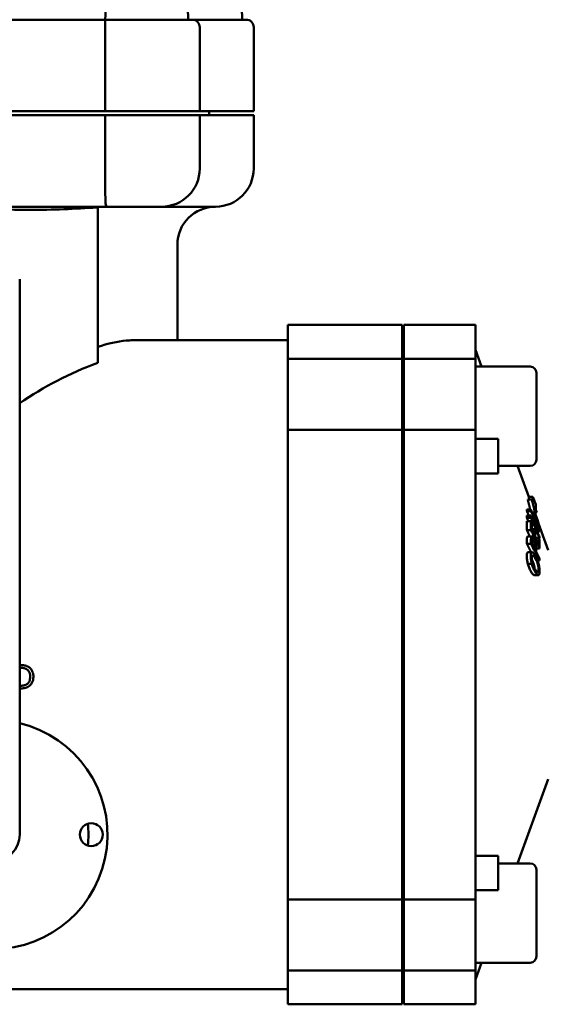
# Model space of a CAD drawing. Header units: millimetres. Extents: x -4813 to 10023, y -389 to 1491.
# Tile 17 of 32: x 585 to 654, y 747 to 876. Entities that reach past the tile are written whole.
import ezdxf

# ---------------------------------------------------------------- set-up
doc = ezdxf.new("R2010")
doc.units = ezdxf.units.MM
doc.header["$LTSCALE"] = 4
for name, color, linetype, lineweight in [('Видимый контур (ГОСТ)', 7, 'Continuous', 50), ('Линия резьбы (ГОСТ)', 7, 'Continuous', 25), ('Размер (ГОСТ)', 7, 'Continuous', 25)]:
    doc.layers.add(name, color=color, linetype=linetype, lineweight=lineweight)
doc.styles.add('Обычный текст (ГОСТ)', font='GOST Common Italic.ttf')
doc.dimstyles.new('Обычный (ГОСТ)', dxfattribs={"dimscale": 4, "dimtxt": 3.5, "dimasz": 3.5, "dimexe": 1, "dimexo": 0, "dimgap": 0.5, "dimtad": 1, "dimtxsty": 'Обычный текст (ГОСТ)', "dimblk": 'Filled-1', "dimcen": 0.09, "dimdle": 15, "dimclrd": 256, "dimclre": 256, "dimclrt": 256, "dimazin": 2, "dimtfac": 0.714286, "dimtdec": 3, "dimtmove": 0, "dimatfit": 3, "dimfxl": 1, "dimtolj": 1, "dimlwd": 25, "dimlwe": 25, "dimarcsym": 0})

# ---------------------------------------------------------------- blocks, each defined once
blk = doc.blocks.new('Filled-1')
at = {"color": 0}
for p, q in [((0, 0), (-1, 0.1429)), ((-1, 0.1429), (-1, -0.1429)), ((-1, 0), (0, 0)), ((-1, -0.1429), (0, 0))]:
    blk.add_line(p, q, dxfattribs=at)
at = {"color": 0, "flags": 128}
blk.add_lwpolyline([(-1, -0.1429), (0, 0), (-1, 0.1429), (-1, -0.1429)], dxfattribs=at)
at = {"color": 0}
blk.add_solid([(-1, -0.1429), (0, 0), (-1, 0.1429), (-1, -0.1429)], dxfattribs=at)
blk = doc.blocks.new('*D12')
at = {"layer": 'Defpoints', "color": 0, "linetype": 'Continuous', "transparency": 16777216}
for p in [(755.37, 1071.44), (525.37, 1011.44), (755.37, 871.1)]:
    blk.add_point(p, dxfattribs=at)
at = {"layer": 'Размер (ГОСТ)', "linetype": 'Continuous', "lineweight": 25, "transparency": 16777216}
for p, q in [((525.37, 1011.44), (525.37, 1075.44)), ((755.37, 871.1), (755.37, 1075.44)), ((539.37, 1071.44), (741.37, 1071.44))]:
    blk.add_line(p, q, dxfattribs=at)
at = {"layer": 'Размер (ГОСТ)', "linetype": 'Continuous', "lineweight": 25, "transparency": 16777216, "xscale": 14, "yscale": 14, "zscale": 14, "rotation": 180}
blk.add_blockref('Filled-1', (525.37, 1071.44), dxfattribs=at)
at = {"layer": 'Размер (ГОСТ)', "linetype": 'Continuous', "lineweight": 25, "transparency": 16777216, "xscale": 14, "yscale": 14, "zscale": 14}
blk.add_blockref('Filled-1', (755.37, 1071.44), dxfattribs=at)
at = {"layer": 'Размер (ГОСТ)', "linetype": 'Continuous', "lineweight": 25, "transparency": 16777216, "insert": (625.5, 1087.44), "char_height": 14, "attachment_point": 1, "style": 'Обычный текст (ГОСТ)'}
blk.add_mtext('\\A1;230', dxfattribs=at)

msp = doc.modelspace()

# ---------------------------------------------------------------- linework, layer by layer
at = {"layer": 'Видимый контур (ГОСТ)'}
for p, q in [((613.185, 896.044), (613.883, 876.044)), ((606.453, 886.329), (606.812, 876.044)), ((479.824, 876.044), (595.943, 876.044)), ((595.943, 876.044), (607.312, 876.044)), ((607.312, 876.044), (614.383, 876.044)), ((595.943, 864.044), (595.943, 875.044)), ((608.312, 864.044), (608.312, 875.044)), ((615.383, 864.044), (615.383, 875.044)), ((595.943, 864.044), (479.824, 864.044)), ((595.943, 863.544), (479.824, 863.544)), ((608.312, 864.044), (595.943, 864.044)), ((608.312, 863.544), (595.943, 863.544)), ((595.943, 856.544), (595.943, 863.544)), ((615.383, 864.044), (608.312, 864.044)), ((615.383, 863.544), (608.312, 863.544)), ((608.312, 856.544), (608.312, 863.544)), ((609.538, 863.544), (609.538, 864.044)), ((615.383, 856.544), (615.383, 863.544)), ((596.13, 851.544), (552.788, 851.544)), ((594.951, 831.093), (594.951, 851.441)), ((603.312, 851.544), (596.13, 851.544)), ((610.383, 851.544), (603.312, 851.544)), ((605.383, 834.044), (605.383, 846.544)), ((584.731, 842.053), (584.731, 831.442)), ((619.843, 831.594), (619.843, 836.044)), ((619.843, 836.044), (634.843, 836.044)), ((634.843, 831.594), (634.843, 836.044)), ((635.043, 831.594), (635.043, 836.044)), ((635.043, 836.044), (644.418, 836.044)), ((644.418, 831.594), (644.418, 836.044)), ((599.527, 834.044), (619.843, 834.044)), ((645.219, 830.594), (644.418, 832.794)), ((584.731, 828.161), (584.731, 831.442)), ((619.843, 822.324), (619.843, 831.594)), ((619.843, 831.594), (634.843, 831.594)), ((634.843, 822.324), (634.843, 831.594)), ((635.043, 822.324), (635.043, 831.594)), ((635.043, 831.594), (644.418, 831.594)), ((644.418, 822.324), (644.418, 831.594)), ((651.618, 830.594), (644.418, 830.594)), ((652.418, 829.794), (652.418, 818.394)), ((584.731, 828.161), (584.731, 777.276)), ((635.043, 828.094), (634.843, 828.094)), ((619.843, 760.764), (619.843, 822.324)), ((619.843, 822.324), (634.843, 822.324)), ((634.843, 760.764), (634.843, 822.324)), ((635.043, 760.764), (635.043, 822.324)), ((635.043, 822.324), (644.418, 822.324)), ((644.418, 760.764), (644.418, 822.324)), ((647.418, 821.109), (644.418, 821.109)), ((647.418, 821.109), (647.418, 819.669)), ((635.043, 820.094), (634.843, 820.094)), ((647.418, 816.594), (647.418, 819.669)), ((644.482, 816.594), (647.418, 816.594)), ((651.618, 817.594), (647.418, 817.594)), ((651.425, 813.544), (649.95, 817.594)), ((651.806, 813.194), (651.274, 813.194)), ((651.425, 813.544), (651.425, 813.194)), ((651.957, 813.544), (651.425, 813.544)), ((651.957, 812.794), (651.806, 813.194)), ((651.957, 812.794), (651.957, 813.544)), ((652.321, 812.544), (651.957, 813.544)), ((651.695, 811.858), (651.163, 811.858)), ((651.7, 811.672), (651.168, 811.672)), ((652.22, 811.475), (651.854, 811.475)), ((653.972, 806.544), (652.177, 811.475)), ((652.22, 811.475), (652.454, 811.475)), ((652.321, 812.544), (652.321, 811.828)), ((652.454, 811.475), (652.321, 811.828)), ((634.843, 810.179), (635.043, 810.179)), ((651.695, 810.788), (651.163, 810.788)), ((651.696, 810.326), (651.164, 810.326)), ((651.702, 811.071), (651.17, 811.071)), ((651.827, 810.037), (651.696, 810.326)), ((651.698, 809.182), (651.166, 809.182)), ((652.138, 808.468), (651.834, 809.136)), ((652.132, 809.308), (651.835, 809.308)), ((652.263, 809.02), (652.132, 809.308)), ((652.81, 808.978), (652.533, 808.978)), ((651.8, 808.333), (651.268, 808.333)), ((652.681, 807.275), (652.269, 808.18)), ((652.673, 808.175), (652.271, 808.175)), ((652.804, 807.887), (652.673, 808.175)), ((652.803, 808.132), (652.692, 808.132)), ((651.699, 807.38), (651.166, 807.38)), ((651.823, 806.271), (651.291, 806.271)), ((651.834, 806.272), (651.301, 806.272)), ((652.273, 806.526), (651.83, 807.406)), ((652.206, 807.298), (651.885, 807.298)), ((652.807, 806.743), (652.392, 806.743)), ((652.812, 805.454), (652.398, 806.276)), ((652.807, 805.174), (652.552, 805.174)), ((651.823, 804.738), (651.291, 804.738)), ((652.664, 803.268), (652.132, 803.268)), ((584.818, 791.478), (584.731, 791.478)), ((584.731, 791.127), (584.838, 791.127)), ((584.838, 788.781), (584.731, 788.781)), ((584.731, 788.43), (584.825, 788.43)), ((584.731, 769.276), (584.731, 777.276)), ((653.972, 776.544), (649.95, 765.493)), ((634.843, 772.909), (635.043, 772.909)), ((644.482, 766.493), (647.418, 766.493)), ((647.418, 763.419), (647.418, 766.493)), ((651.618, 765.493), (647.418, 765.493)), ((652.418, 764.693), (652.418, 753.293)), ((635.043, 762.993), (634.843, 762.993)), ((647.418, 763.419), (647.418, 761.978)), ((644.418, 761.978), (647.418, 761.978)), ((619.843, 751.493), (619.843, 760.764)), ((619.843, 760.764), (634.843, 760.764)), ((634.843, 751.493), (634.843, 760.764)), ((635.043, 751.493), (635.043, 760.764)), ((635.043, 760.764), (644.418, 760.764)), ((644.418, 751.493), (644.418, 760.764)), ((635.043, 754.993), (634.843, 754.993)), ((651.618, 752.493), (644.418, 752.493)), ((645.219, 752.493), (644.418, 750.294)), ((619.843, 747.044), (619.843, 751.493)), ((619.843, 751.493), (634.843, 751.493)), ((634.843, 747.044), (634.843, 751.493)), ((635.043, 747.044), (635.043, 751.493)), ((635.043, 751.493), (644.418, 751.493)), ((644.418, 747.044), (644.418, 751.493)), ((570.402, 749.044), (619.843, 749.044)), ((619.843, 747.044), (634.843, 747.044)), ((635.043, 747.044), (644.418, 747.044))]:
    msp.add_line(p, q, dxfattribs=at)
msp.add_circle((594.105, 769.276), 1.5, dxfattribs=at)
for centre, radius, start, end in [((607.312, 875.044), 1, 0, 90), ((614.383, 875.044), 1, 0, 90), ((603.312, 856.544), 5, 270, 0), ((610.383, 856.544), 5, 270, 0), ((610.383, 846.544), 5, 90, 180), ((651.618, 829.794), 0.8, 0, 90), ((651.618, 818.394), 0.8, 270, 0), ((581.231, 769.276), 15, 103.4934, 76.5066), ((581.231, 769.276), 12.5, 353.43566, 6.56434), ((581.231, 769.276), 3.5, 180, 0), ((651.618, 764.693), 0.8, 0, 90), ((651.618, 753.293), 0.8, 270, 0)]:
    msp.add_arc(centre, radius, start, end, dxfattribs=at)
for centre, major_axis, ratio, start_param, end_param in [((611.484, 791.544), (45.156, 0), 0.9411765, 1.9456466, 2.2049166), ((588.654, 811.322), (62.518, 0), 0.4902433, 0.011424, 0.0174695), ((589.186, 811.322), (62.518, 0), 0.4902433, 0.011424, 0.0174695), ((588.687, 811.324), (62.485, 0), 0.4902433, 6.2657145, 6.2749257), ((588.79, 809.702), (62.383, 0), 0.5997994, 6.2692865, 6.2998548), ((589.219, 811.324), (62.485, 0), 0.4902433, 6.2657145, 6.2749257), ((589.322, 809.702), (62.383, 0), 0.5997994, 6.2692865, 6.2998548), ((590.439, 809.413), (61.396, 0), 0.5997994, 6.2756615, 6.3001227), ((593.044, 808.745), (59.095, 0), 0.5997994, 6.2753685, 6.2990682), ((594.166, 808.457), (58.105, 0), 0.5997994, 6.2752353, 6.2993389), ((598.659, 808.666), (54.155, 0), 0.4902433, 0.0117792, 0.0201726), ((588.773, 807.965), (62.399, 0), 0.690225, 6.2696046, 6.2818761), ((589.305, 807.965), (62.399, 0), 0.690225, 6.2696046, 6.2818761), ((597.675, 807.552), (55.008, 0), 0.5997994, 6.2747875, 6.3020898), ((598.644, 808.667), (54.17, 0), 0.4902433, 6.2630134, 6.2699908), ((598.8, 807.263), (54.013, 0), 0.5997994, 6.2671324, 6.3024377), ((598.738, 805.76), (54.076, 0), 0.690225, 6.2675033, 6.2749949)]:
    msp.add_ellipse(centre, major_axis=major_axis, ratio=ratio, start_param=start_param, end_param=end_param, dxfattribs=at)
for points in [[(595.948, 876.044), (595.95, 879.746), (595.952, 883.525), (595.955, 887.294)], [(644.482, 816.594), (644.461, 816.594), (644.44, 816.595), (644.418, 816.597)], [(652.184, 811.475), (652.205, 811.422), (652.227, 811.368), (652.249, 811.313)], [(651.237, 808.321), (651.247, 808.329), (651.257, 808.333), (651.268, 808.333)], [(651.291, 806.271), (651.295, 806.272), (651.298, 806.272), (651.301, 806.272)], [(644.418, 766.49), (644.44, 766.492), (644.461, 766.493), (644.482, 766.493)]]:
    msp.add_open_spline(points, degree=3, dxfattribs=at)
for points, knots in [([(595.943, 876.044), (595.942, 876.044), (595.942, 876.036), (595.942, 876.021), (595.941, 876.006), (595.941, 875.984), (595.941, 875.955), (595.941, 875.902), (595.941, 875.826), (595.942, 875.731), (595.942, 875.64), (595.942, 875.531), (595.942, 875.413), (595.943, 875.295), (595.943, 875.17), (595.943, 875.044)], [-0.31990975, -0.31990975, -0.31990975, -0.31990975, -0.29774915, -0.29774915, -0.29774915, -0.27613227, -0.27613227, -0.27613227, -0.23631761, -0.23631761, -0.23631761, -0.19772722, -0.19772722, -0.19772722, -0.15971948, -0.15971948, -0.15971948, -0.15971948]), ([(596.13, 851.544), (596.13, 851.544), (596.13, 851.544), (596.093, 851.545), (596.065, 851.582), (596.018, 851.734), (596, 851.848), (595.963, 852.265), (595.952, 852.64), (595.941, 853.569), (595.941, 854.108), (595.942, 855.286), (595.943, 855.911), (595.943, 856.544)], [-1.61249322, -1.61249322, -1.61249322, -1.61249322, -1.61125451, -1.61125451, -1.49895418, -1.49895418, -1.3859314, -1.3859314, -1.1881302, -1.1881302, -0.99571757, -0.99571757, -0.80562726, -0.80562726, -0.80562726, -0.80562726]), ([(594.951, 851.441), (594.909, 851.439), (594.866, 851.437), (593.474, 851.369), (591.989, 851.281), (589.018, 851.15), (587.532, 851.113), (584.829, 851.113), (583.343, 851.15), (581.365, 851.237), (580.874, 851.261), (580.387, 851.286)], [-7.5429073, -7.5429073, -7.5429073, -7.5429073, -7.5256544, -7.5256544, -6.9689054, -6.9689054, -6.4121565, -6.4121565, -5.8554076, -5.8554076, -5.6711278, -5.6711278, -5.6711278, -5.6711278]), ([(594.951, 833.175), (596.303, 833.615), (597.567, 833.907), (598.98, 834.031), (599.258, 834.044), (599.527, 834.043)], [-37.18921126, -37.18921126, -37.18921126, -37.18921126, -36.45956722, -36.45956722, -36.27350538, -36.27350538, -36.27350538, -36.27350538]), ([(652.249, 811.313), (652.375, 810.998), (652.457, 810.771), (652.567, 810.455), (652.627, 810.273), (652.678, 810.099)], [-0.10247966, -0.10247966, -0.10247966, -0.10247966, -0.05875444, -0.05875444, -0.00165651, -0.00165651, -0.00165651, -0.00165651]), ([(651.172, 807.908), (651.172, 807.992), (651.175, 808.075), (651.185, 808.189), (651.192, 808.229), (651.211, 808.289), (651.223, 808.31), (651.237, 808.321)], [0, 0, 0, 0, 0.036189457, 0.036189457, 0.060489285, 0.060489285, 0.082986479, 0.082986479, 0.082986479, 0.082986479]), ([(651.769, 808.321), (651.755, 808.31), (651.743, 808.289), (651.724, 808.229), (651.717, 808.189), (651.707, 808.075), (651.704, 807.992), (651.704, 807.908)], [-0.082987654, -0.082987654, -0.082987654, -0.082987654, -0.060492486, -0.060492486, -0.036195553, -0.036195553, 0, 0, 0, 0]), ([(652.029, 808.045), (651.988, 808.126), (651.947, 808.198), (651.897, 808.266), (651.865, 808.308), (651.806, 808.337), (651.786, 808.335), (651.769, 808.321)], [-0.18739655, -0.18739655, -0.18739655, -0.18739655, -0.06565254, -0.06565254, -0.02643461, -0.02643461, 0, 0, 0, 0]), ([(651.832, 807.637), (651.832, 807.705), (651.834, 807.776), (651.842, 807.848), (651.846, 807.872), (651.858, 807.909), (651.864, 807.921), (651.873, 807.929)], [0, 0, 0, 0, 0.029184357, 0.029184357, 0.039383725, 0.039383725, 0.047342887, 0.047342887, 0.047342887, 0.047342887]), ([(651.873, 807.929), (651.882, 807.936), (651.892, 807.938), (651.904, 807.934), (651.913, 807.93), (651.921, 807.924), (651.929, 807.917), (651.933, 807.913), (651.937, 807.909), (651.94, 807.905), (651.942, 807.904), (651.943, 807.902), (651.944, 807.901), (651.961, 807.881), (651.98, 807.853), (651.998, 807.821), (652.012, 807.798), (652.026, 807.772), (652.04, 807.744)], [-0.049095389, -0.049095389, -0.049095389, -0.049095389, -0.039658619, -0.039658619, -0.039658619, -0.033150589, -0.033150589, -0.033150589, -0.029769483, -0.029769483, -0.029769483, -0.028568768, -0.028568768, -0.028568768, -0.01210115, -0.01210115, -0.01210115, 0, 0, 0, 0]), ([(652.279, 807.371), (652.263, 807.433), (652.245, 807.495), (652.202, 807.628), (652.18, 807.69), (652.118, 807.854), (652.074, 807.955), (652.029, 808.045)], [-0.070747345, -0.070747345, -0.070747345, -0.070747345, -0.056496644, -0.056496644, -0.039411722, -0.039411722, 0, 0, 0, 0]), ([(652.04, 807.744), (652.07, 807.685), (652.101, 807.616), (652.142, 807.508), (652.155, 807.471), (652.182, 807.384), (652.194, 807.341), (652.206, 807.298)], [0, 0, 0, 0, 0.026276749, 0.026276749, 0.037443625, 0.037443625, 0.047782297, 0.047782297, 0.047782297, 0.047782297]), ([(651.149, 805.762), (651.149, 805.883), (651.156, 805.99), (651.186, 806.145), (651.204, 806.188), (651.24, 806.247), (651.264, 806.266), (651.291, 806.271)], [0, 0, 0, 0, 0.04648558, 0.04648558, 0.08562396, 0.08562396, 0.13453432, 0.13453432, 0.13453432, 0.13453432]), ([(651.823, 806.271), (651.796, 806.266), (651.772, 806.247), (651.736, 806.188), (651.718, 806.145), (651.688, 805.99), (651.681, 805.883), (651.681, 805.762)], [-0.13452573, -0.13452573, -0.13452573, -0.13452573, -0.08563476, -0.08563476, -0.04651725, -0.04651725, 0, 0, 0, 0]), ([(652.243, 805.822), (652.116, 806.041), (652.034, 806.138), (651.924, 806.244), (651.869, 806.277), (651.823, 806.271)], [-0.10408616, -0.10408616, -0.10408616, -0.10408616, -0.05394118, -0.05394118, 0, 0, 0, 0]), ([(652.206, 807.298), (652.223, 807.235), (652.236, 807.173), (652.254, 807.07), (652.262, 807.012), (652.273, 806.856), (652.274, 806.783), (652.274, 806.717)], [0, 0, 0, 0, 0.019679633, 0.019679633, 0.033691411, 0.033691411, 0.046600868, 0.046600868, 0.046600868, 0.046600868]), ([(652.4, 806.513), (652.4, 806.591), (652.398, 806.677), (652.383, 806.845), (652.374, 806.922), (652.339, 807.127), (652.312, 807.247), (652.279, 807.371)], [-0.10121398, -0.10121398, -0.10121398, -0.10121398, -0.06718675, -0.06718675, -0.03832998, -0.03832998, 0, 0, 0, 0]), ([(651.291, 804.738), (651.268, 804.827), (651.246, 804.916), (651.21, 805.097), (651.195, 805.186), (651.171, 805.359), (651.163, 805.442), (651.151, 805.607), (651.149, 805.686), (651.149, 805.762)], [0, 0, 0, 0, 0.0278435, 0.0278435, 0.05541797, 0.05541797, 0.08295787, 0.08295787, 0.11215311, 0.11215311, 0.11215311, 0.11215311]), ([(651.681, 805.762), (651.681, 805.686), (651.684, 805.607), (651.695, 805.442), (651.704, 805.359), (651.727, 805.186), (651.742, 805.097), (651.779, 804.916), (651.8, 804.827), (651.823, 804.738)], [-0.11215297, -0.11215297, -0.11215297, -0.11215297, -0.08295893, -0.08295893, -0.05542014, -0.05542014, -0.02784459, -0.02784459, 0, 0, 0, 0]), ([(651.809, 805.544), (651.809, 805.607), (651.812, 805.664), (651.818, 805.712), (651.821, 805.735), (651.825, 805.755), (651.83, 805.773), (651.832, 805.78), (651.834, 805.787), (651.836, 805.794), (651.84, 805.804), (651.843, 805.814), (651.847, 805.822), (651.866, 805.86), (651.891, 805.876), (651.92, 805.873)], [-0.079023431, -0.079023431, -0.079023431, -0.079023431, -0.054902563, -0.054902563, -0.054902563, -0.043718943, -0.043718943, -0.043718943, -0.039241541, -0.039241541, -0.039241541, -0.032175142, -0.032175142, -0.032175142, 0, 0, 0, 0]), ([(651.92, 804.818), (651.899, 804.891), (651.88, 804.966), (651.846, 805.122), (651.835, 805.191), (651.814, 805.357), (651.809, 805.455), (651.809, 805.544)], [0, 0, 0, 0, 0.023227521, 0.023227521, 0.048114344, 0.048114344, 0.094083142, 0.094083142, 0.094083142, 0.094083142]), ([(652.166, 804.204), (652.162, 804.246), (652.156, 804.29), (652.132, 804.438), (652.108, 804.541), (652.038, 804.796), (651.994, 804.916), (651.918, 805.108), (651.869, 805.212), (651.821, 805.307)], [-0.126736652, -0.126736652, -0.126736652, -0.126736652, -0.118282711, -0.118282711, -0.099064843, -0.099064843, -0.070420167, -0.070420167, -0.029136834, -0.029136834, -0.029136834, -0.029136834]), ([(651.92, 805.873), (651.944, 805.872), (651.972, 805.857), (652.026, 805.812), (652.06, 805.778), (652.152, 805.656), (652.202, 805.577), (652.252, 805.492)], [0, 0, 0, 0, 0.027230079, 0.027230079, 0.051426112, 0.051426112, 0.077615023, 0.077615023, 0.077615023, 0.077615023]), ([(652.677, 804.804), (652.648, 804.904), (652.617, 805), (652.547, 805.192), (652.508, 805.288), (652.395, 805.545), (652.319, 805.693), (652.243, 805.822)], [-0.13204849, -0.13204849, -0.13204849, -0.13204849, -0.10065779, -0.10065779, -0.06613707, -0.06613707, 0, 0, 0, 0]), ([(652.252, 805.492), (652.331, 805.356), (652.417, 805.19), (652.525, 804.918), (652.57, 804.798), (652.64, 804.545), (652.663, 804.441), (652.69, 804.278), (652.697, 804.22), (652.707, 804.105), (652.709, 804.05), (652.709, 803.998)], [0, 0, 0, 0, 0.06986609, 0.06986609, 0.09976439, 0.09976439, 0.12006701, 0.12006701, 0.13196119, 0.13196119, 0.14453435, 0.14453435, 0.14453435, 0.14453435]), ([(651.711, 803.718), (651.582, 803.94), (651.501, 804.129), (651.394, 804.403), (651.339, 804.564), (651.291, 804.738)], [0, 0, 0, 0, 0.11338933, 0.11338933, 0.24770787, 0.24770787, 0.24770787, 0.24770787]), ([(652.132, 803.268), (652.107, 803.268), (652.08, 803.277), (652.015, 803.316), (651.976, 803.35), (651.864, 803.474), (651.787, 803.588), (651.711, 803.718)], [0.00472861, 0.00472861, 0.00472861, 0.00472861, 0.03156093, 0.03156093, 0.06617167, 0.06617167, 0.13327708, 0.13327708, 0.13327708, 0.13327708]), ([(651.823, 804.738), (651.852, 804.633), (651.884, 804.532), (651.94, 804.37), (651.979, 804.263), (652.1, 803.981), (652.172, 803.84), (652.243, 803.718)], [-0.18378256, -0.18378256, -0.18378256, -0.18378256, -0.1111193, -0.1111193, -0.06247199, -0.06247199, 0, 0, 0, 0]), ([(652.252, 804.048), (652.198, 804.141), (652.143, 804.245), (652.058, 804.431), (652.025, 804.509), (651.968, 804.662), (651.943, 804.739), (651.92, 804.818)], [0, 0, 0, 0, 0.04739879, 0.04739879, 0.0765708, 0.0765708, 0.10215902, 0.10215902, 0.10215902, 0.10215902]), ([(652.243, 803.718), (652.319, 803.589), (652.396, 803.474), (652.508, 803.35), (652.547, 803.316), (652.617, 803.274), (652.648, 803.265), (652.677, 803.269)], [-0.13326109, -0.13326109, -0.13326109, -0.13326109, -0.06622346, -0.06622346, -0.03158511, -0.03158511, 0, 0, 0, 0]), ([(652.709, 803.998), (652.709, 803.949), (652.707, 803.904), (652.699, 803.826), (652.692, 803.792), (652.668, 803.715), (652.646, 803.687), (652.593, 803.666), (652.555, 803.665), (652.419, 803.782), (652.332, 803.91), (652.252, 804.048)], [0, 0, 0, 0, 0.01869904, 0.01869904, 0.03640387, 0.03640387, 0.06827329, 0.06827329, 0.09768545, 0.09768545, 0.13514491, 0.13514491, 0.13514491, 0.13514491]), ([(652.837, 803.777), (652.837, 803.888), (652.83, 804.009), (652.798, 804.28), (652.776, 804.394), (652.738, 804.578), (652.71, 804.692), (652.677, 804.804)], [-0.076511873, -0.076511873, -0.076511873, -0.076511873, -0.056698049, -0.056698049, -0.035447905, -0.035447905, 0, 0, 0, 0]), ([(652.677, 803.269), (652.703, 803.273), (652.727, 803.287), (652.768, 803.337), (652.785, 803.372), (652.811, 803.459), (652.821, 803.511), (652.834, 803.632), (652.837, 803.702), (652.837, 803.777)], [-0.11154756, -0.11154756, -0.11154756, -0.11154756, -0.08340516, -0.08340516, -0.05569494, -0.05569494, -0.02872315, -0.02872315, 0, 0, 0, 0]), ([(585.91, 791.236), (585.828, 791.29), (585.74, 791.332), (585.648, 791.365), (585.624, 791.374), (585.6, 791.382), (585.576, 791.39), (585.549, 791.398), (585.522, 791.406), (585.492, 791.414), (585.467, 791.42), (585.441, 791.427), (585.412, 791.432), (585.384, 791.438), (585.354, 791.443), (585.321, 791.448), (585.289, 791.453), (585.255, 791.457), (585.218, 791.461), (585.181, 791.464), (585.141, 791.468), (585.098, 791.47), (585.006, 791.476), (584.911, 791.478), (584.818, 791.478)], [-0.16263371, -0.16263371, -0.16263371, -0.16263371, -0.10897661, -0.10897661, -0.10897661, -0.09500689, -0.09500689, -0.09500689, -0.07947243, -0.07947243, -0.07947243, -0.06634738, -0.06634738, -0.06634738, -0.05342926, -0.05342926, -0.05342926, -0.04062408, -0.04062408, -0.04062408, -0.02781891, -0.02781891, -0.02781891, 0, 0, 0, 0]), ([(584.838, 791.127), (584.892, 791.127), (584.948, 791.126), (585.005, 791.123), (585.058, 791.12), (585.112, 791.115), (585.164, 791.108), (585.209, 791.102), (585.253, 791.094), (585.296, 791.084), (585.319, 791.079), (585.345, 791.072), (585.374, 791.063), (585.404, 791.054), (585.438, 791.042), (585.474, 791.028), (585.522, 791.009), (585.574, 790.985), (585.628, 790.953), (585.633, 790.951), (585.638, 790.948), (585.643, 790.945)], [-0.12643936, -0.12643936, -0.12643936, -0.12643936, -0.09763382, -0.09763382, -0.09763382, -0.0709143, -0.0709143, -0.0709143, -0.04779327, -0.04779327, -0.04779327, -0.0349556, -0.0349556, -0.0349556, -0.02084237, -0.02084237, -0.02084237, -0.00174784, -0.00174784, -0.00174784, 0, 0, 0, 0]), ([(585.643, 790.945), (585.724, 790.895), (585.795, 790.835), (585.919, 790.689), (585.968, 790.607), (586.079, 790.343), (586.105, 790.147), (586.105, 789.957)], [0, 0, 0, 0, 0.02844988, 0.02844988, 0.05733113, 0.05733113, 0.11467836, 0.11467836, 0.11467836, 0.11467836]), ([(586.527, 789.952), (586.527, 790.163), (586.5, 790.376), (586.368, 790.739), (586.289, 790.862), (586.13, 791.064), (586.027, 791.158), (585.91, 791.236)], [-0.11861567, -0.11861567, -0.11861567, -0.11861567, -0.07680492, -0.07680492, -0.04242264, -0.04242264, 0, 0, 0, 0]), ([(586.105, 789.957), (586.105, 789.847), (586.097, 789.734), (586.077, 789.625), (586.072, 789.599), (586.067, 789.572), (586.06, 789.546), (586.055, 789.523), (586.048, 789.498), (586.04, 789.472), (586.03, 789.441), (586.018, 789.409), (586.004, 789.375), (586.002, 789.371), (586, 789.368), (585.999, 789.364), (585.979, 789.321), (585.956, 789.277), (585.927, 789.232), (585.861, 789.133), (585.779, 789.05), (585.68, 788.983)], [-0.13806396, -0.13806396, -0.13806396, -0.13806396, -0.0885361, -0.0885361, -0.0885361, -0.07631726, -0.07631726, -0.07631726, -0.06569497, -0.06569497, -0.06569497, -0.05314964, -0.05314964, -0.05314964, -0.05172541, -0.05172541, -0.05172541, -0.03573835, -0.03573835, -0.03573835, 0, 0, 0, 0]), ([(585.905, 788.675), (585.993, 788.733), (586.072, 788.801), (586.216, 788.961), (586.278, 789.051), (586.397, 789.267), (586.445, 789.392), (586.512, 789.665), (586.527, 789.808), (586.527, 789.952)], [-0.14913982, -0.14913982, -0.14913982, -0.14913982, -0.1174442, -0.1174442, -0.0844216, -0.0844216, -0.04317735, -0.04317735, 0, 0, 0, 0]), ([(584.825, 788.43), (584.986, 788.43), (585.163, 788.437), (585.436, 788.477), (585.527, 788.499), (585.719, 788.57), (585.814, 788.618), (585.905, 788.675)], [-0.10340115, -0.10340115, -0.10340115, -0.10340115, -0.06157731, -0.06157731, -0.03200427, -0.03200427, 0, 0, 0, 0]), ([(585.68, 788.983), (585.586, 788.918), (585.484, 788.87), (585.234, 788.801), (585.05, 788.781), (584.838, 788.781)], [0, 0, 0, 0, 0.034311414, 0.034311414, 0.077772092, 0.077772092, 0.077772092, 0.077772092])]:
    msp.add_open_spline(points, degree=3, knots=knots, dxfattribs=at)
for points, weights in [([(651.602, 811.858), (651.452, 812.512), (651.274, 813.194)], [1.00482635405, 1.0032982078, 1]), ([(651.806, 813.194), (652.037, 812.312), (652.22, 811.475)], [1.45787249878, 1.48043329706, 1.49889641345]), ([(651.419, 811.071), (651.296, 811.367), (651.168, 811.672)], [1.00120687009, 1.00072255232, 1]), ([(652.803, 809.201), (652.289, 810.434), (651.695, 811.858)], [1.04910707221, 1.05828818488, 1.06203166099]), ([(651.7, 811.672), (652.164, 810.562), (652.578, 809.569)], [1.06190818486, 1.05896172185, 1.05269701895]), ([(651.356, 810.326), (651.26, 810.554), (651.163, 810.788)], [1.00116862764, 1.00065408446, 1]), ([(651.695, 810.788), (652.289, 809.365), (652.803, 808.132)], [1.06203166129, 1.05828818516, 1.04910707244]), ([(652.578, 809.569), (652.171, 810.278), (651.702, 811.071)], [1.06876510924, 1.07570488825, 1.07839571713]), ([(652.809, 808.317), (652.361, 809.391), (651.853, 810.608)], [1.04891478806, 1.05693426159, 1.06083374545]), ([(651.853, 810.608), (652.369, 809.742), (652.81, 808.978)], [1.07611217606, 1.07227914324, 1.06315964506]), ([(651.552, 808.333), (651.364, 808.747), (651.166, 809.182)], [1.00207690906, 1.00132427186, 1]), ([(651.698, 809.182), (652.292, 807.875), (652.807, 806.743)], [1.06195236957, 1.05818909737, 1.04898360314]), ([(651.83, 807.406), (651.832, 807.522), (651.832, 807.637)], [1.42733034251, 1.42743649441, 1.42746199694]), ([(651.723, 806.272), (651.455, 806.807), (651.166, 807.38)], [1.00264805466, 1.00193292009, 1]), ([(651.699, 807.38), (652.293, 806.198), (652.807, 805.174)], [1.06194623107, 1.05818142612, 1.04897404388]), ([(652.274, 806.717), (652.274, 806.622), (652.273, 806.526)], [1.48079517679, 1.4807572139, 1.4806558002]), ([(652.398, 806.276), (652.4, 806.395), (652.4, 806.513)], [1.49696908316, 1.49710060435, 1.49712999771])]:
    msp.add_rational_spline(points, weights, degree=2, dxfattribs=at)
at = {"layer": 'Линия резьбы (ГОСТ)'}
for p, q in [((635.043, 827.35), (634.843, 827.35)), ((634.843, 820.838), (635.043, 820.838)), ((635.043, 762.249), (634.843, 762.249)), ((634.843, 755.737), (635.043, 755.737))]:
    msp.add_line(p, q, dxfattribs=at)

# ---------------------------------------------------------------- dimensions: what is measured, and where the dimension line sits
at = {"layer": 'Размер (ГОСТ)', "linetype": 'Continuous', "lineweight": 25}
dim = msp.add_linear_dim(base=(755.366, 1071.444), p1=(525.366, 1011.444), p2=(755.366, 871.105), angle=180, dimstyle='Обычный (ГОСТ)', override={"dimgap": 0.5, "dimdec": 2, "dimtol": 0, "dimlim": 0, "dimtp": 0, "dimtm": 0, "dimtdec": 3, "dimtofl": 0, "dimatfit": 1}, dxfattribs=at)
dim.commit()
dim.dimension.update_dxf_attribs({"geometry": '*D12', "text_midpoint": (640.366, 1071.444), "dimtype": 160})

doc.saveas('drawing.dxf')
